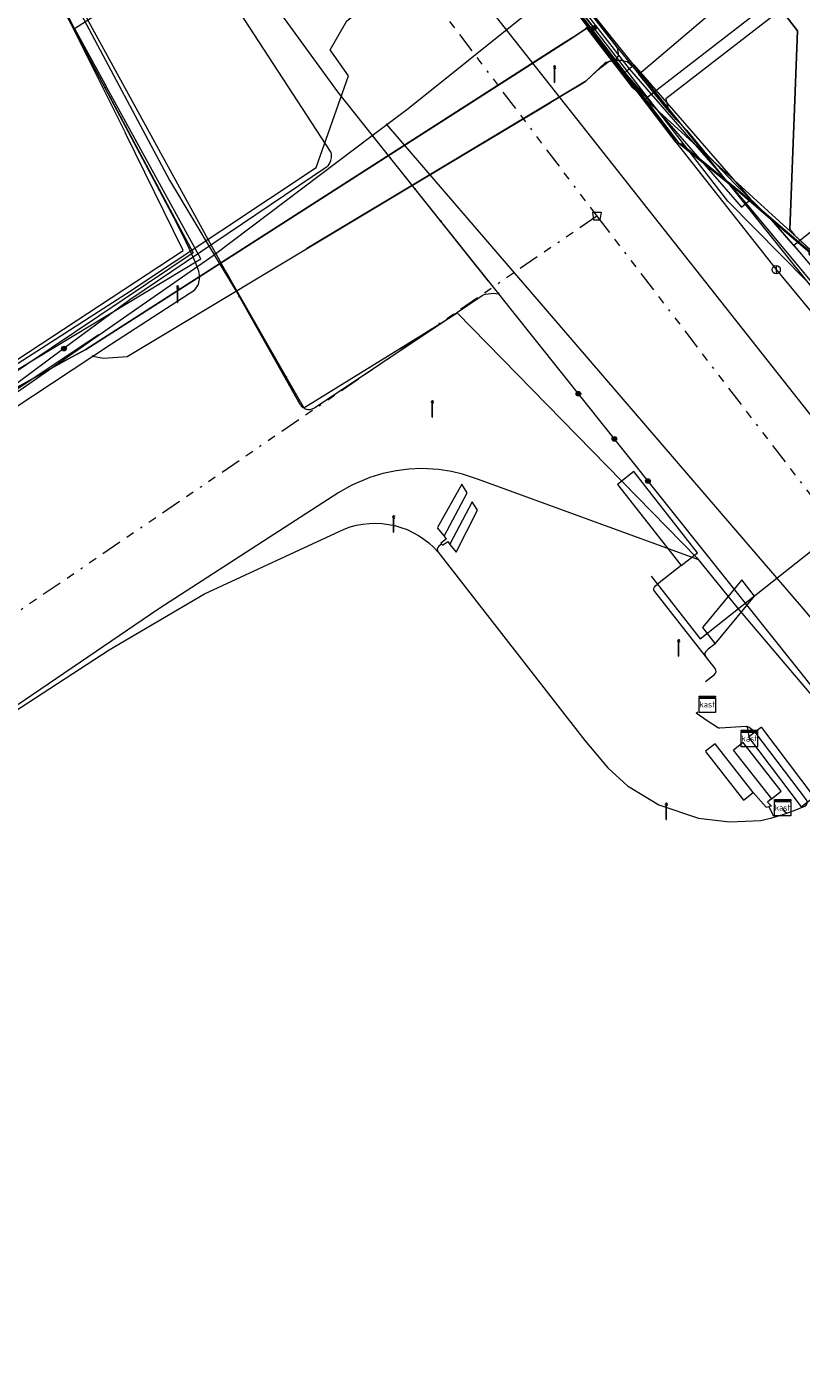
# Model space of a CAD drawing. Header units: metres. Extents: x 154975 to 155642, y 461260 to 461877.
# Tile 80 of 95: x 155417 to 155455, y 461463 to 461528. Entities that reach past the tile are written whole.
import ezdxf
from ezdxf.enums import TextEntityAlignment as Align
from ezdxf.lldxf.tags import DXFTag

# ---------------------------------------------------------------- set-up
doc = ezdxf.new("R2010")
doc.units = ezdxf.units.M
doc.linetypes.add('RI-OVERIG-SO', pattern=[17, 5, -2, 2, -2, 0, -2, 2, -2])
for name, color, linetype, lineweight, true_color in [('B-WE-KL-DATA-G', 3, 'KL-DATA-SO', 18, 0x00ff00), ('B-WE-KL-DATA_DUCT-G', 3, 'Continuous', 18, 0x00ff00), ('B-WE-KL-DATA_HULPSTUK-S', 3, 'Continuous', 18, 0x00ff00), ('B-WE-KL-DATA_KABELBED-G', 3, 'Continuous', 18, 0x00ff00), ('B-WE-KL-DATA_MANTELBUIS-G', 3, 'Continuous', 18, 0x00ff00), ('B-WE-KL-ET_LS-G', 1, 'KL-LS-SO', 18, 0xff0000), ('B-WE-KL-ET_LS-S', 1, 'Continuous', 18, 0xff0000), ('B-WE-KL-ET_LS_HULPSTUK-S', 1, 'Continuous', 18, 0xff0000), ('B-WE-KL-ET_LS_KABELBED-G', 1, 'Continuous', 18, 0xff0000), ('B-WE-KL-ET_LS_MANTELBUIS-G', 1, 'Continuous', 18, 0xff0000), ('B-WE-KL-ET_MS-G', 1, 'KL-MS-SO', 18, 0xff0000), ('B-WE-KL-ET_MS_HULPSTUK-S', 1, 'Continuous', 18, 0xff0000), ('B-WE-KL-ET_MS_MANTELBUIS-G', 1, 'Continuous', 18, 0xff0000), ('B-WE-KL-GAS_LD-G', 30, 'KL-GAS_LD-SO', 18, 0xff7f00), ('B-WE-KL-WATER-G', 5, 'KL-WATER-SO', 18, 0x0000ff), ('B-WE-KL-WATER_HULPSTUK-S', 5, 'Continuous', 18, 0x0000ff), ('B-WE-RI-VRIJVERVAL-G', 6, 'RI-OVERIG-SO', 18, 0xff00ff), ('B-WE-RI-VRIJVERVAL_HULPSTUK-S', 6, 'Continuous', 18, 0xff00ff)]:
    doc.layers.add(name, color=color, linetype=linetype, lineweight=lineweight, true_color=true_color)
doc.layers.add('B-WE-OG-INFO-G', color=7, linetype='Continuous', lineweight=18)
doc.styles.add('NLCS-ISO', font='NLCS-ISO.ttf')
tags = doc.linetypes.add('KL-DATA-SO', pattern='A,4,-1,[101,NLCS.SHX,S=0.5,R=0,X=0,Y=0],-1,4,-1,["D",Standard,S=1,R=0,X=-0.25,Y=-0.5],-1.5', length=12.5).pattern_tags.tags
tags[18] = DXFTag(74, 10)
tags = doc.linetypes.add('KL-GAS_LD-SO', pattern='A,4,-1,[69,NLCS.SHX,S=0.5,R=0,X=0,Y=0],-1,4,-1,["L",Standard,S=1,R=0,X=0.25,Y=-0.5],-2', length=13).pattern_tags.tags
tags[18] = DXFTag(74, 10)
tags = doc.linetypes.add('KL-LS-SO', pattern='A,4,-1,[103,NLCS.SHX,S=0.75,R=0,X=0,Y=0],-1,4,-1,["L",Standard,S=1,R=0,X=0,Y=-0.5],-2', length=13).pattern_tags.tags
tags[18] = DXFTag(74, 10)
tags = doc.linetypes.add('KL-MS-SO', pattern='A,4,-1,[103,NLCS.SHX,S=0.75,R=0,X=0,Y=0],-1,4,-1,["M",Standard,S=1,R=0,X=0,Y=-0.5],-2', length=13).pattern_tags.tags
tags[18] = DXFTag(74, 10)
doc.linetypes.add('KL-WATER-SO', pattern='A,7,-0.5,[168,NLCS.SHX,S=0.75,R=0,X=0.75,Y=0],-2', length=9.5)

# ---------------------------------------------------------------- blocks, each defined once
blk = doc.blocks.new('SKL-WTB_HULP_MOF-SO')
at = {"linetype": 'ByBlock', "lineweight": 18}
h = blk.add_hatch(color=0, dxfattribs=at)
h.dxf.hatch_style = 1
h.paths.add_polyline_path([(-0.5625, 0, 1), (0.5625, 0, 1)])
at = {"color": 0, "linetype": 'ByBlock', "lineweight": 18}
blk.add_circle((0, 0), 0.5625, dxfattribs=at)
at = {"color": 0, "linetype": 'ByBlock', "lineweight": 18, "style": 'NLCS-ISO', "flags": 1}
for tag, p in [('TYPE', (1.5, 0)), ('OMSCHRIJVING', (1.5, -3)), ('LABEL', (1.5, -1.5))]:
    blk.add_attdef(tag, p, '', height=1, dxfattribs=at)
blk = doc.blocks.new('SKL-WTB_HULP_OVERIG-SO')
at = {"color": 0, "linetype": 'ByBlock', "lineweight": 18}
for points in [[(-0.14, 0.14), (0.14, -0.14)], [(0.14, 0.14), (-0.14, -0.14)]]:
    blk.add_lwpolyline(points, dxfattribs=at)
at = {"color": 0, "linetype": 'ByBlock', "lineweight": 18, "style": 'NLCS-ISO', "flags": 1}
for tag, p in [('TYPE', (1.5, 0)), ('OMSCHRIJVING', (1.5, -3)), ('LABEL', (1.5, -1.5))]:
    blk.add_attdef(tag, p, '', height=1, dxfattribs=at)
blk = doc.blocks.new('SKL-WTB_HULP_AFSLUITER-SO')
at = {"color": 0, "linetype": 'ByBlock', "lineweight": 18}
blk.add_lwpolyline([(0, 0.8), (0, -0.8)], dxfattribs=at)
blk.add_circle((0, 0), 1, dxfattribs=at)
at = {"color": 0, "linetype": 'ByBlock', "lineweight": 18, "style": 'NLCS-ISO', "flags": 1}
for tag, p in [('TYPE', (1.5, 0)), ('OMSCHRIJVING', (1.5, -3)), ('LABEL', (1.5, -1.5))]:
    blk.add_attdef(tag, p, '', height=1, dxfattribs=at)
blk = doc.blocks.new('SRI-HULP_AFVOER_OPVANG-SO')
at = {"color": 0, "linetype": 'ByBlock', "lineweight": 18}
blk.add_lwpolyline([(-0.75, -1), (-1, 1), (1, 1), (0.75, -1)], close=True, dxfattribs=at)
at = {"color": 0, "linetype": 'ByBlock', "lineweight": 18, "style": 'NLCS-ISO', "flags": 1}
for tag, p in [('TYPE', (1.5, 0)), ('OMSCHRIJVING', (1.5, -3)), ('LABEL', (1.5, -1.5))]:
    blk.add_attdef(tag, p, '', height=1, dxfattribs=at)
blk = doc.blocks.new('SKL-WTB_HULP_KAST-SO')
at = {"color": 0, "linetype": 'ByBlock', "lineweight": 18}
for points in [[(-2, 2), (2, 2), (2, 1.68), (-2, 1.68)], [(-2, 1.52), (2, 1.52), (2, -2), (-2, -2)]]:
    blk.add_lwpolyline(points, close=True, dxfattribs=at)
at = {"color": 0, "linetype": 'ByBlock', "lineweight": 18, "style": 'NLCS-ISO'}
blk.add_text('kast', height=1.5, dxfattribs=at).set_placement((0, 0), align=Align.MIDDLE_CENTER)
at = {"color": 0, "linetype": 'ByBlock', "lineweight": 18, "style": 'NLCS-ISO', "flags": 1}
for tag, p in [('TYPE', (2.5, 0)), ('OMSCHRIJVING', (2.5, -3)), ('LABEL', (2.5, -1.5))]:
    blk.add_attdef(tag, p, '', height=1, dxfattribs=at)
blk = doc.blocks.new('SKL-ET_LS_MAST-SO')
for p, q in [((-0.05, 2.07), (0.05, 2.07)), ((-0.05, -2), (0.05, -2))]:
    blk.add_line(p, q)
for points in [[(-0.18, 1.76), (-0.22, 1.76), (-0.22, 1.84), (-0.18, 1.84), (-0.18, 1.79)], [(-0.18, 1.49), (-0.22, 1.49), (-0.22, 1.57), (-0.18, 1.57), (-0.18, 1.52)], [(-0.18, 1.79), (-0.05, 1.79)], [(-0.18, 1.76), (-0.05, 1.76)], [(-0.18, 1.52), (-0.05, 1.52)], [(-0.18, 1.49), (-0.05, 1.49)], [(-0.05, -2), (-0.05, 2.07)], [(0.05, -2), (0.05, 2.07)], [(0.18, 1.92), (0.05, 1.92)], [(0.18, 1.89), (0.05, 1.89)], [(0.18, 1.66), (0.05, 1.66)], [(0.18, 1.63), (0.05, 1.63)], [(0.18, 1.39), (0.05, 1.39)], [(0.18, 1.36), (0.05, 1.36)], [(0.18, 1.89), (0.22, 1.89), (0.22, 1.97), (0.18, 1.97), (0.18, 1.92)], [(0.18, 1.63), (0.22, 1.63), (0.22, 1.71), (0.18, 1.71), (0.18, 1.66)], [(0.18, 1.36), (0.22, 1.36), (0.22, 1.44), (0.18, 1.44), (0.18, 1.39)]]:
    blk.add_lwpolyline(points)

msp = doc.modelspace()

# ---------------------------------------------------------------- linework, layer by layer
at = {"layer": 'B-WE-KL-DATA-G', "ltscale": 0.2, "flags": 128}
for points in [[(155420.374, 461512.245), (155421.282, 461512.843), (155425.321, 461515.469), (155425.496, 461515.727), (155425.555, 461516.068), (155425.509, 461516.363), (155425.345, 461516.78), (155425.169, 461517.19), (155424.915, 461517.732), (155424.463, 461518.661), (155418.477, 461529.938), (155416.125, 461534.322), (155413.12, 461539.923), (155407.038, 461551.26), (155404.58, 461555.84), (155404.578, 461556.347), (155404.155, 461557.287), (155403.621, 461557.78), (155402.831, 461559.252), (155402.648, 461559.594), (155399.163, 461566.072), (155395.549, 461572.792), (155391.99, 461579.409), (155390.909, 461581.418), (155388.622, 461585.718), (155387.918, 461587.043), (155382.8, 461596.669), (155380.917, 461600.209), (155380.63, 461600.752), (155380.593, 461600.823), (155380.592, 461600.822), (155365.396, 461592.706), (155362.051, 461590.881)], [(155449.263, 461543.472), (155448.954, 461543.871), (155444.763, 461540.624), (155454.524, 461528.02), (155454.151, 461518.391), (155454.374, 461518.11), (155455.14, 461517.411), (155455.208, 461517.328), (155455.079, 461517.222), (155468.746, 461500), (155475.736, 461491.444), (155479.053, 461487.226), (155480.232, 461485.72), (155480.713, 461486.077)], [(155434.314, 461541.146), (155434.973, 461540.394), (155435.001, 461540.478), (155424.441, 461533.579), (155431.911, 461522.11), (155431.92, 461522.052), (155431.924, 461521.993), (155431.924, 461521.934), (155431.92, 461521.876), (155431.911, 461521.818), (155431.909, 461521.808), (155431.885, 461521.719), (155431.851, 461521.634), (155431.807, 461521.553), (155431.754, 461521.479), (155431.691, 461521.41), (155422.162, 461514.98), (155418.972, 461512.613), (155412.045, 461507.474), (155408.899, 461506.302), (155399.268, 461500), (155370.732, 461481.328), (155317.736, 461446.614), (155301.594, 461436.457), (155303.395, 461433.076), (155303.63, 461432.571), (155303.924, 461431.496), (155303.98, 461430.941), (155303.973, 461430.383), (155303.801, 461429.378), (155303.428, 461428.429), (155303.172, 461427.988), (155302.838, 461427.534), (155302.456, 461427.121), (155302.03, 461426.754), (155301.068, 461426.173), (155265.795, 461407.386), (155264.508, 461406.831), (155263.831, 461406.644), (155263.14, 461406.52), (155262.44, 461406.46), (155261.856, 461406.459), (155260.695, 461406.59), (155259.568, 461406.897), (155259.156, 461407.041), (155258.937, 461407.052), (155258.721, 461407.021), (155258.514, 461406.949), (155252.392, 461404.513), (155252.217, 461404.369), (155252.071, 461404.193), (155251.961, 461403.993), (155251.89, 461403.776), (155251.861, 461403.549), (155251.871, 461403.034), (155251.742, 461402.015), (155251.604, 461401.519), (155251.419, 461401.04), (155251.111, 461400.506), (155250.327, 461399.557), (155249.86, 461399.154), (155249.351, 461398.806), (155242.245, 461395.256), (155232.635, 461391.099), (155227.033, 461388.782)], [(155446.585, 461540.398), (155439.708, 461535.075), (155442.33, 461531.582), (155444.14, 461529.323), (155445.798, 461527.194), (155446.554, 461526.25), (155446.832, 461525.906)], [(155409.757, 461508.224), (155410.041, 461507.721), (155411.488, 461508.537), (155421.999, 461515.29), (155431.196, 461521.392), (155432.766, 461525.835), (155431.872, 461527.097), (155432.678, 461528.499), (155440.051, 461534.19), (155440.476, 461533.642), (155446.537, 461538.333), (155454.524, 461528.02), (155454.151, 461518.391), (155454.374, 461518.11), (155455.14, 461517.411), (155455.208, 461517.328), (155455.079, 461517.222), (155468.746, 461500), (155475.736, 461491.444), (155479.053, 461487.226), (155482.564, 461482.74), (155486.749, 461477.43), (155486.8, 461477.471), (155495.58, 461466.549), (155496.559, 461465.317), (155496.37, 461465.166), (155500, 461460.34), (155500.142, 461460.166), (155492.041, 461453.701), (155486.5, 461450.108), (155481.854, 461447.316), (155475.613, 461442.559), (155452.895, 461426.993), (155434.65, 461415.765), (155427.722, 461411.996), (155407.364, 461400.178), (155400.953, 461396.216), (155401.111, 461395.961)], [(155420.374, 461512.245), (155420.894, 461512.152), (155422.035, 461512.234), (155444.268, 461525.577), (155445.232, 461526.491), (155445.706, 461526.599), (155445.856, 461526.824), (155445.798, 461527.194), (155444.14, 461529.323), (155442.33, 461531.582), (155439.708, 461535.075)], [(155407.89, 461505.131), (155411.335, 461507.361), (155411.978, 461507.611), (155413.571, 461507.893), (155415.493, 461509.037), (155420.374, 461512.245), (155421.282, 461512.843), (155425.321, 461515.469), (155425.496, 461515.727), (155425.555, 461516.068), (155425.509, 461516.363), (155425.345, 461516.78), (155425.169, 461517.19), (155424.915, 461517.732), (155424.463, 461518.661), (155418.477, 461529.938), (155416.125, 461534.322)], [(155480.713, 461486.077), (155480.232, 461485.72), (155479.053, 461487.226), (155475.736, 461491.444), (155468.746, 461500), (155455.079, 461517.222), (155455.208, 461517.328), (155455.14, 461517.411), (155454.374, 461518.11), (155454.151, 461518.391), (155454.524, 461528.02), (155453.377, 461529.5), (155457.568, 461532.745), (155457.058, 461533.403)], [(155446.832, 461525.906), (155453.442, 461531.539)], [(155480.713, 461486.077), (155480.285, 461485.759), (155480.232, 461485.72), (155479.053, 461487.226), (155477.137, 461489.663), (155475.736, 461491.444), (155474.324, 461493.173), (155468.746, 461500), (155467.742, 461501.265), (155464.127, 461505.82), (155458.004, 461513.535), (155455.079, 461517.222), (155455.208, 461517.328), (155455.14, 461517.411), (155454.374, 461518.11), (155446.544, 461525.257), (155444.279, 461528.184), (155444.317, 461528.135), (155443.724, 461527.755), (155443.679, 461527.726), (155443.091, 461527.349), (155420.038, 461512.568), (155419.153, 461512.104), (155411.766, 461508.005), (155410.442, 461506.987), (155410.041, 461507.721), (155409.757, 461508.224)], [(155077.299, 461350.494), (155079.422, 461350.703), (155080.141, 461350.712), (155081.124, 461350.793), (155084.299, 461351.148), (155085.855, 461351.318), (155086.463, 461351.416), (155087.113, 461351.64), (155087.759, 461351.794), (155088.906, 461351.93), (155089.354, 461351.943), (155089.798, 461351.903), (155090.432, 461351.842), (155091.087, 461351.872), (155093.732, 461352.262), (155095.27, 461352.42), (155097.062, 461352.621), (155099.428, 461352.965), (155102.076, 461353.334), (155104.165, 461353.599), (155106.143, 461353.907), (155107.285, 461354.114), (155109.663, 461354.454), (155111.757, 461354.763), (155114.393, 461355.2), (155115.143, 461355.347), (155117.364, 461355.737), (155119.63, 461356.124), (155121.344, 461356.417), (155123.131, 461356.758), (155124.378, 461357.009), (155125.473, 461357.205), (155126.867, 461357.501), (155129.562, 461358.021), (155131.631, 461358.409), (155133.414, 461358.808), (155134.896, 461359.129), (155137.198, 461359.631), (155139.811, 461360.148), (155142.126, 461360.792), (155143.024, 461361.197), (155143.581, 461361.224), (155144.386, 461361.215), (155149.162, 461362.302), (155150.087, 461362.5), (155150.763, 461362.696), (155151.504, 461362.897), (155152.329, 461363.087), (155153.261, 461363.321), (155154.318, 461363.649), (155156.183, 461364.165), (155156.592, 461364.43), (155156.737, 461364.661), (155156.827, 461364.85), (155157.066, 461365.521), (155157.353, 461366.261), (155157.991, 461368.09), (155158.2, 461368.721), (155158.212, 461368.904), (155158.171, 461369.054), (155158.085, 461369.241), (155157.329, 461370.737), (155157.25, 461370.948), (155157.242, 461371.153), (155157.295, 461371.36), (155157.412, 461371.489), (155157.624, 461371.632), (155157.846, 461371.739), (155165.429, 461375.924), (155165.668, 461375.976), (155165.779, 461375.989), (155165.985, 461375.92), (155166.159, 461375.849), (155166.294, 461375.741), (155166.333, 461375.689), (155166.493, 461375.479), (155166.524, 461375.416), (155166.676, 461375.113), (155167.191, 461374.216), (155167.477, 461373.657), (155167.988, 461372.654), (155168.088, 461372.5), (155168.256, 461372.115), (155168.529, 461371.732), (155168.899, 461371.385), (155169.377, 461371.061), (155170.031, 461370.724), (155170.557, 461370.432), (155171.07, 461370.239), (155171.704, 461369.913), (155172.142, 461369.646), (155172.521, 461369.517), (155172.991, 461369.41), (155173.58, 461369.437), (155174.887, 461369.667), (155177.363, 461370.458), (155180.516, 461371.296), (155183.105, 461372.215), (155186.464, 461373.407), (155189.821, 461374.423), (155192.467, 461375.316), (155195.342, 461376.317), (155197.807, 461377.233), (155200.261, 461378.039), (155203.81, 461379.334), (155207.335, 461380.772), (155210.593, 461381.992), (155213.003, 461382.914), (155216.033, 461384.118), (155219.147, 461385.329), (155222.007, 461386.524), (155223.171, 461387.01), (155224.706, 461387.625), (155225.988, 461388.189), (155227.532, 461388.878), (155229.025, 461389.528), (155231.173, 461390.428), (155232.566, 461391.057), (155234.777, 461392.059), (155237.275, 461393.177), (155238.667, 461393.775), (155240.282, 461394.571), (155241.519, 461395.145), (155242.993, 461395.849), (155244.536, 461396.438), (155245.553, 461396.984), (155246.424, 461397.458), (155247.382, 461397.908), (155248.494, 461398.412), (155249.242, 461398.742), (155249.676, 461399.007), (155250.025, 461399.253), (155250.295, 461399.578), (155250.525, 461399.938), (155250.655, 461400.255), (155250.789, 461401.058), (155250.869, 461401.768), (155250.833, 461402.162), (155250.563, 461402.77), (155250.084, 461403.611), (155250.067, 461403.907), (155250.055, 461404.347), (155250.09, 461404.668), (155250.163, 461404.998), (155250.375, 461405.659), (155250.571, 461406.021), (155250.805, 461406.376), (155257.17, 461410.222), (155257.179, 461410.227), (155257.374, 461410.305), (155257.479, 461410.347), (155257.694, 461410.387), (155257.846, 461410.337), (155258.111, 461410.122), (155258.748, 461408.862), (155259.583, 461407.284), (155259.851, 461406.925), (155259.989, 461406.868), (155262.931, 461406.402), (155263.623, 461406.373), (155264.111, 461406.413), (155264.449, 461406.469), (155264.703, 461406.562), (155267.418, 461408.026), (155268.332, 461408.519), (155269.506, 461409.253), (155270.527, 461409.973), (155272.346, 461410.93), (155272.983, 461411.035), (155281.219, 461415.417), (155293.964, 461422.154), (155294.771, 461422.635), (155295.408, 461422.969), (155297.342, 461423.781), (155315.616, 461441.643), (155316.168, 461442.229), (155316.788, 461442.962), (155318.823, 461445.219), (155319.312, 461445.822), (155319.759, 461446.874), (155320.092, 461447.72), (155328.53, 461453.285), (155329.854, 461454.154), (155331.103, 461454.973), (155339.441, 461460.443), (155342.244, 461462.273), (155348.831, 461466.574), (155352.793, 461469.161), (155354.84, 461470.497), (155355.253, 461471.029), (155355.875, 461471.384), (155356.217, 461471.447), (155357.036, 461471.919), (155357.907, 461472.497), (155358.802, 461473.153), (155360.043, 461473.889), (155360.356, 461474.137), (155377.248, 461485.345), (155377.918, 461485.583), (155379.28, 461486.518), (155382.893, 461488.852), (155384.062, 461489.608), (155389.008, 461492.859), (155390.947, 461494.133), (155395.289, 461496.956), (155401.557, 461501.032), (155407.89, 461505.131), (155411.335, 461507.361), (155411.978, 461507.611), (155413.571, 461507.893), (155415.493, 461509.037), (155420.374, 461512.245), (155420.894, 461512.152), (155422.035, 461512.234), (155444.268, 461525.577), (155445.232, 461526.491), (155445.706, 461526.599), (155445.981, 461526.593), (155446.257, 461526.526), (155446.554, 461526.25), (155447.427, 461525.175), (155448.143, 461524.306), (155448.642, 461523.723), (155449.157, 461523.176), (155449.993, 461522.165), (155451.486, 461520.595), (155453.151, 461518.983), (155454.722, 461517.176), (155456.23, 461515.366), (155457.167, 461514.121), (155459.015, 461511.794), (155461.257, 461509.022), (155463.601, 461506.061), (155467.359, 461501.311), (155470.788, 461497.058), (155472.954, 461494.336), (155475.237, 461491.496), (155475.817, 461490.737), (155476.388, 461489.969), (155478.46, 461487.381), (155479.767, 461485.663), (155480.829, 461484.229), (155481.745, 461483.106), (155482.438, 461482.226), (155483.637, 461480.658), (155485.017, 461478.923), (155486.494, 461477.039), (155487.641, 461475.708), (155488.531, 461474.658), (155490.117, 461472.938), (155491.707, 461471.195), (155492.655, 461470.196), (155493.796, 461468.999), (155495.445, 461467.211), (155497.385, 461465.175), (155498.14, 461464.383), (155499.592, 461462.844), (155500.434, 461461.959), (155501.395, 461460.881), (155502.248, 461459.895), (155503.013, 461458.939), (155503.66, 461458.16), (155504.526, 461457.115), (155507.303, 461453.581), (155508.173, 461452.516), (155508.263, 461452.066), (155508.476, 461451.799), (155509.283, 461450.547), (155544.6, 461394.515), (155544.828, 461394.114), (155545.038, 461393.969), (155545.284, 461393.955), (155545.459, 461394.044), (155545.735, 461394.232), (155545.876, 461394.488), (155545.953, 461394.939), (155546.152, 461395.278), (155546.256, 461395.473), (155546.452, 461395.733), (155546.652, 461395.966), (155547.621, 461396.554), (155584.621, 461415.895), (155585.682, 461416.057), (155586.933, 461416.23), (155587.777, 461416.426), (155588.337, 461416.564), (155589.201, 461416.779), (155589.879, 461416.913), (155590.547, 461416.885), (155591.192, 461416.844), (155591.636, 461416.816), (155591.994, 461416.794), (155592.421, 461416.848), (155592.813, 461416.939), (155593.07, 461417.002), (155594.641, 461417.812), (155595.924, 461418.432), (155596.074, 461418.377), (155596.277, 461418.198), (155596.475, 461417.918), (155596.638, 461417.611), (155600.008, 461411.858), (155600.311, 461411.8), (155600.608, 461411.857), (155600.983, 461411.992), (155602.369, 461412.782), (155604.026, 461413.744), (155604.827, 461414.171), (155606.114, 461414.954), (155608.155, 461416.099), (155614.895, 461419.934), (155621.706, 461423.799), (155622.876, 461424.385), (155625.881, 461426.142), (155631.474, 461429.345)], [(155454.339, 461517.616), (155453.151, 461518.983), (155451.486, 461520.595), (155449.993, 461522.165), (155449.157, 461523.176), (155448.642, 461523.723), (155448.143, 461524.306), (155447.427, 461525.175), (155446.832, 461525.906)], [(155460.518, 461522.523), (155454.339, 461517.616)], [(155454.339, 461517.616), (155454.722, 461517.176), (155456.23, 461515.366), (155456.669, 461514.783)], [(155360.356, 461474.137), (155377.149, 461485.28), (155377.248, 461485.345), (155377.769, 461485.524), (155377.918, 461485.583), (155379.28, 461486.518), (155382.893, 461488.852), (155384.062, 461489.608), (155389.008, 461492.859), (155390.947, 461494.133), (155395.289, 461496.956), (155401.557, 461501.032), (155401.597, 461501.057), (155407.89, 461505.131), (155411.335, 461507.361), (155411.978, 461507.611), (155413.571, 461507.893), (155415.493, 461509.037), (155420.374, 461512.245)]]:
    msp.add_lwpolyline(points, dxfattribs=at)
at = {"layer": 'B-WE-KL-DATA_DUCT-G', "ltscale": 0.2, "flags": 128}
for points in [[(155443.091, 461527.349), (155443.679, 461527.726), (155443.724, 461527.755), (155444.317, 461528.135), (155444.279, 461528.184), (155446.544, 461525.257), (155454.374, 461518.11), (155455.208, 461517.328), (155455.079, 461517.222), (155458.004, 461513.535), (155464.127, 461505.82), (155467.742, 461501.265), (155477.137, 461489.663), (155480.232, 461485.72), (155481.143, 461484.556), (155484.358, 461480.464), (155486.749, 461477.43), (155486.8, 461477.471), (155496.559, 461465.317), (155500.267, 461460.654)], [(155500.267, 461460.654), (155496.559, 461465.317), (155486.8, 461477.471), (155486.749, 461477.43), (155484.358, 461480.464), (155481.143, 461484.556), (155480.232, 461485.72), (155477.137, 461489.663), (155467.742, 461501.265), (155464.127, 461505.82), (155458.004, 461513.535), (155455.079, 461517.222), (155455.208, 461517.328), (155454.374, 461518.11), (155446.544, 461525.257), (155444.279, 461528.184), (155444.317, 461528.135), (155443.724, 461527.755), (155443.679, 461527.726)], [(155500.267, 461460.654), (155496.559, 461465.317), (155486.8, 461477.471), (155486.749, 461477.43), (155484.358, 461480.464), (155481.143, 461484.556), (155480.232, 461485.72), (155477.137, 461489.663), (155467.742, 461501.265), (155464.127, 461505.82), (155458.004, 461513.535), (155455.079, 461517.222), (155455.208, 461517.328), (155454.374, 461518.11), (155446.544, 461525.257), (155444.279, 461528.184), (155444.317, 461528.135), (155443.724, 461527.755), (155443.679, 461527.726)], [(155500.267, 461460.654), (155496.559, 461465.317), (155486.8, 461477.471), (155486.749, 461477.43), (155484.358, 461480.464), (155481.143, 461484.556), (155480.232, 461485.72), (155477.137, 461489.663), (155467.742, 461501.265), (155464.127, 461505.82), (155458.004, 461513.535), (155455.079, 461517.222), (155455.208, 461517.328), (155454.374, 461518.11), (155446.544, 461525.257), (155444.279, 461528.184), (155444.317, 461528.135), (155443.724, 461527.755), (155443.679, 461527.726)], [(155500.267, 461460.654), (155496.559, 461465.317), (155486.8, 461477.471), (155486.749, 461477.43), (155484.358, 461480.464), (155481.143, 461484.556), (155480.232, 461485.72), (155477.137, 461489.663), (155467.742, 461501.265), (155464.127, 461505.82), (155458.004, 461513.535), (155455.079, 461517.222), (155455.208, 461517.328), (155454.374, 461518.11), (155446.544, 461525.257), (155444.279, 461528.184), (155444.317, 461528.135), (155443.724, 461527.755), (155443.679, 461527.726)], [(155500.267, 461460.654), (155496.559, 461465.317), (155486.8, 461477.471), (155486.749, 461477.43), (155484.358, 461480.464), (155481.143, 461484.556), (155480.232, 461485.72), (155477.137, 461489.663), (155467.742, 461501.265), (155464.127, 461505.82), (155458.004, 461513.535), (155455.079, 461517.222), (155455.208, 461517.328), (155454.374, 461518.11), (155446.544, 461525.257), (155444.279, 461528.184), (155444.317, 461528.135), (155443.724, 461527.755), (155443.679, 461527.726)], [(155500.267, 461460.654), (155496.559, 461465.317), (155486.8, 461477.471), (155486.749, 461477.43), (155484.358, 461480.464), (155481.143, 461484.556), (155480.232, 461485.72), (155477.137, 461489.663), (155467.742, 461501.265), (155464.127, 461505.82), (155458.004, 461513.535), (155455.079, 461517.222), (155455.208, 461517.328), (155454.374, 461518.11), (155446.544, 461525.257), (155444.279, 461528.184), (155444.317, 461528.135), (155443.724, 461527.755), (155443.679, 461527.726)], [(155500.267, 461460.654), (155496.559, 461465.317), (155486.8, 461477.471), (155486.749, 461477.43), (155484.358, 461480.464), (155481.143, 461484.556), (155480.232, 461485.72), (155477.137, 461489.663), (155467.742, 461501.265), (155464.127, 461505.82), (155458.004, 461513.535), (155455.079, 461517.222), (155455.208, 461517.328), (155454.374, 461518.11), (155446.544, 461525.257), (155444.279, 461528.184), (155444.317, 461528.135), (155443.724, 461527.755), (155443.679, 461527.726)], [(155500.267, 461460.654), (155496.559, 461465.317), (155486.8, 461477.471), (155486.749, 461477.43), (155484.358, 461480.464), (155481.143, 461484.556), (155480.232, 461485.72), (155477.137, 461489.663), (155467.742, 461501.265), (155464.127, 461505.82), (155458.004, 461513.535), (155455.079, 461517.222), (155455.208, 461517.328), (155454.374, 461518.11), (155446.544, 461525.257), (155444.279, 461528.184), (155444.317, 461528.135), (155443.724, 461527.755), (155443.679, 461527.726)], [(155500.267, 461460.654), (155496.559, 461465.317), (155486.8, 461477.471), (155486.749, 461477.43), (155484.358, 461480.464), (155481.143, 461484.556), (155480.232, 461485.72), (155477.137, 461489.663), (155467.742, 461501.265), (155464.127, 461505.82), (155458.004, 461513.535), (155455.079, 461517.222), (155455.208, 461517.328), (155454.374, 461518.11), (155446.544, 461525.257), (155444.279, 461528.184), (155444.317, 461528.135), (155443.724, 461527.755), (155443.679, 461527.726)], [(155500.267, 461460.654), (155496.559, 461465.317), (155486.8, 461477.471), (155486.749, 461477.43), (155484.358, 461480.464), (155481.143, 461484.556), (155480.232, 461485.72), (155477.137, 461489.663), (155467.742, 461501.265), (155464.127, 461505.82), (155458.004, 461513.535), (155455.079, 461517.222), (155455.208, 461517.328), (155454.374, 461518.11), (155446.544, 461525.257), (155444.279, 461528.184), (155444.317, 461528.135), (155443.724, 461527.755), (155443.679, 461527.726)], [(155500.267, 461460.654), (155496.559, 461465.317), (155486.8, 461477.471), (155486.749, 461477.43), (155484.358, 461480.464), (155481.143, 461484.556), (155480.232, 461485.72), (155477.137, 461489.663), (155467.742, 461501.265), (155464.127, 461505.82), (155458.004, 461513.535), (155455.079, 461517.222), (155455.208, 461517.328), (155454.374, 461518.11), (155446.544, 461525.257), (155444.279, 461528.184), (155444.317, 461528.135), (155443.724, 461527.755), (155443.679, 461527.726)], [(155500.267, 461460.654), (155496.559, 461465.317), (155486.8, 461477.471), (155486.749, 461477.43), (155484.358, 461480.464), (155481.143, 461484.556), (155480.232, 461485.72), (155477.137, 461489.663), (155467.742, 461501.265), (155464.127, 461505.82), (155458.004, 461513.535), (155455.079, 461517.222), (155455.208, 461517.328), (155454.374, 461518.11), (155446.544, 461525.257), (155444.279, 461528.184), (155444.317, 461528.135), (155443.724, 461527.755), (155443.679, 461527.726)], [(155500.267, 461460.654), (155496.559, 461465.317), (155486.8, 461477.471), (155486.749, 461477.43), (155484.358, 461480.464), (155481.143, 461484.556), (155480.232, 461485.72), (155477.137, 461489.663), (155467.742, 461501.265), (155464.127, 461505.82), (155458.004, 461513.535), (155455.079, 461517.222), (155455.208, 461517.328), (155454.374, 461518.11), (155446.544, 461525.257), (155444.279, 461528.184), (155444.317, 461528.135), (155443.724, 461527.755), (155443.679, 461527.726)], [(155376.031, 461484.553), (155398.404, 461499.145), (155402.176, 461501.659), (155409.118, 461505.969), (155411.766, 461508.005), (155419.153, 461512.104), (155420.038, 461512.568), (155443.679, 461527.726)], [(155376.031, 461484.553), (155398.404, 461499.145), (155402.176, 461501.659), (155409.118, 461505.969), (155411.766, 461508.005), (155419.153, 461512.104), (155420.038, 461512.568), (155443.679, 461527.726)], [(155376.031, 461484.553), (155398.404, 461499.145), (155402.176, 461501.659), (155409.118, 461505.969), (155411.766, 461508.005), (155419.153, 461512.104), (155420.038, 461512.568), (155443.679, 461527.726)], [(155376.031, 461484.553), (155398.404, 461499.145), (155402.176, 461501.659), (155409.118, 461505.969), (155411.766, 461508.005), (155419.153, 461512.104), (155420.038, 461512.568), (155443.679, 461527.726)], [(155376.031, 461484.553), (155398.404, 461499.145), (155402.176, 461501.659), (155409.118, 461505.969), (155411.766, 461508.005), (155419.153, 461512.104), (155420.038, 461512.568), (155443.679, 461527.726)], [(155376.031, 461484.553), (155398.404, 461499.145), (155402.176, 461501.659), (155409.118, 461505.969), (155411.766, 461508.005), (155419.153, 461512.104), (155420.038, 461512.568), (155443.679, 461527.726)], [(155376.031, 461484.553), (155398.404, 461499.145), (155402.176, 461501.659), (155409.118, 461505.969), (155411.766, 461508.005), (155419.153, 461512.104), (155420.038, 461512.568), (155443.679, 461527.726)], [(155376.031, 461484.553), (155398.404, 461499.145), (155402.176, 461501.659), (155409.118, 461505.969), (155411.766, 461508.005), (155419.153, 461512.104), (155420.038, 461512.568), (155443.679, 461527.726)], [(155376.031, 461484.553), (155398.404, 461499.145), (155402.176, 461501.659), (155409.118, 461505.969), (155411.766, 461508.005), (155419.153, 461512.104), (155420.038, 461512.568), (155443.679, 461527.726)], [(155376.031, 461484.553), (155398.404, 461499.145), (155402.176, 461501.659), (155409.118, 461505.969), (155411.766, 461508.005), (155419.153, 461512.104), (155420.038, 461512.568), (155443.679, 461527.726)], [(155376.031, 461484.553), (155398.404, 461499.145), (155402.176, 461501.659), (155409.118, 461505.969), (155411.766, 461508.005), (155419.153, 461512.104), (155420.038, 461512.568), (155443.679, 461527.726)], [(155376.031, 461484.553), (155398.404, 461499.145), (155402.176, 461501.659), (155409.118, 461505.969), (155411.766, 461508.005), (155419.153, 461512.104), (155420.038, 461512.568), (155443.679, 461527.726)], [(155376.031, 461484.553), (155398.404, 461499.145), (155402.176, 461501.659), (155409.118, 461505.969), (155411.766, 461508.005), (155419.153, 461512.104), (155420.038, 461512.568), (155443.679, 461527.726)], [(155376.031, 461484.553), (155398.404, 461499.145), (155402.176, 461501.659), (155409.118, 461505.969), (155411.766, 461508.005), (155419.153, 461512.104), (155420.038, 461512.568), (155443.091, 461527.349)]]:
    msp.add_lwpolyline(points, dxfattribs=at)
at = {"layer": 'B-WE-KL-DATA_KABELBED-G', "ltscale": 0.2, "flags": 128}
for points in [[(155426.332, 461517.218), (155417.048, 461534.19), (155415.204, 461537.617), (155412.949, 461541.81), (155406.235, 461554.288), (155405.754, 461555.183), (155401.439, 461563.204), (155401.052, 461563.924), (155397.454, 461570.611), (155397.031, 461571.397), (155388.427, 461587.39), (155385.195, 461593.398), (155384.385, 461594.903), (155383.783, 461596.024), (155383.82, 461596.044), (155386.122, 461597.271), (155386.568, 461597.509), (155386.019, 461598.35), (155383.331, 461602.474)], [(155394.461, 461576.387), (155405.754, 461555.183), (155406.232, 461554.286), (155412.89, 461541.784), (155415.129, 461537.581), (155416.958, 461534.146), (155424.086, 461520.784), (155426.256, 461517.165), (155427.458, 461515.161), (155427.463, 461515.15)], [(155420.1, 461545.796), (155423.098, 461541.385), (155425.071, 461538.483), (155426.735, 461536.032), (155427.133, 461532.069), (155432.236, 461525.051), (155433.916, 461522.944), (155440.032, 461515.275)], [(155449.735, 461536.327), (155442.647, 461530.757), (155443.082, 461530.194), (155444.659, 461528.152)], [(155444.659, 461528.152), (155443.082, 461530.194), (155450.286, 461535.616)], [(155434.621, 461523.476), (155434.621, 461523.476), (155435.647, 461524.251), (155441.506, 461528.934), (155443.082, 461530.194)], [(155483.318, 461481.937), (155474.991, 461492.176), (155468.7, 461500), (155464.124, 461505.692), (155460.003, 461510.819), (155454.995, 461515.873), (155451.143, 461519.761), (155444.659, 461528.152), (155443.082, 461530.194)], [(155453.377, 461529.5), (155454.524, 461528.02), (155454.151, 461518.391), (155454.374, 461518.11)], [(155410.041, 461507.721), (155411.488, 461508.537), (155421.999, 461515.29), (155431.196, 461521.392), (155432.766, 461525.835), (155431.872, 461527.097), (155432.678, 461528.499), (155433.228, 461528.923)], [(155435.647, 461524.251), (155441.506, 461528.934)], [(155443.724, 461527.755), (155444.317, 461528.135), (155444.279, 461528.184), (155446.544, 461525.257)], [(155420.038, 461512.568), (155443.091, 461527.349)], [(155443.091, 461527.349), (155443.679, 461527.726)], [(155443.679, 461527.726), (155443.724, 461527.755)], [(155443.703, 461527.688), (155443.679, 461527.726)], [(155446.544, 461525.257), (155454.374, 461518.11)], [(155426.332, 461517.218), (155433.916, 461522.944), (155434.621, 461523.476)], [(155492.463, 461470.694), (155484.517, 461464.432), (155475.4, 461475.572), (155467.016, 461485.817), (155455.156, 461499.606), (155454.817, 461500), (155441.713, 461515.234), (155434.621, 461523.476), (155434.621, 461523.477)], [(155439.546, 461515.883), (155433.872, 461522.998)], [(155454.374, 461518.11), (155455.208, 461517.328)], [(155410.672, 461506.318), (155422.387, 461514.472), (155426.256, 461517.165), (155426.332, 461517.218)], [(155426.332, 461517.218), (155426.775, 461516.409), (155426.992, 461516.031), (155429.744, 461511.227)], [(155429.752, 461511.214), (155426.769, 461516.419)], [(155430.484, 461509.829), (155430.463, 461509.855), (155430.443, 461509.882), (155430.426, 461509.911), (155427.458, 461515.161)], [(155427.463, 461515.15), (155430.426, 461509.911), (155430.446, 461509.879), (155430.468, 461509.849), (155430.492, 461509.82)], [(155430.492, 461509.82), (155430.523, 461509.79), (155430.555, 461509.763), (155430.591, 461509.738), (155430.628, 461509.717), (155430.667, 461509.7), (155430.707, 461509.686), (155430.748, 461509.675), (155430.791, 461509.668), (155430.833, 461509.665), (155430.876, 461509.666), (155430.918, 461509.67), (155430.96, 461509.678), (155431.001, 461509.69), (155431.041, 461509.706), (155431.079, 461509.725), (155431.116, 461509.747), (155437.396, 461513.95), (155439.287, 461515.216), (155439.408, 461515.25), (155439.531, 461515.275), (155439.656, 461515.29), (155439.782, 461515.295), (155439.907, 461515.29), (155440.032, 461515.275)], [(155440.032, 461515.275), (155440.717, 461514.417), (155461.168, 461488.777), (155472.389, 461474.647), (155472.415, 461474.609), (155473.057, 461473.688), (155476.528, 461469.082), (155480.281, 461464.701), (155480.303, 461464.677), (155486.073, 461458.893)], [(155429.744, 461511.227), (155430.598, 461509.737), (155437.396, 461513.95), (155438.036, 461514.347), (155449.645, 461502.477), (155451.653, 461500), (155461.157, 461488.79), (155472.415, 461474.609), (155473.111, 461473.732), (155480.281, 461464.701), (155480.289, 461464.691), (155480.303, 461464.677), (155486.082, 461458.888)], [(155419.153, 461512.104), (155420.038, 461512.568)], [(155410.442, 461506.987), (155411.766, 461508.005), (155419.153, 461512.104)]]:
    msp.add_lwpolyline(points, dxfattribs=at)
at = {"layer": 'B-WE-KL-DATA_MANTELBUIS-G', "ltscale": 0.2, "flags": 128}
for points in [[(155435.647, 461524.251), (155441.506, 461528.934)], [(155420.038, 461512.568), (155443.724, 461527.755)], [(155445.704, 461526.596), (155445.4, 461526.529), (155444.78, 461526.063), (155444.268, 461525.577), (155437.482, 461521.504), (155430.743, 461517.46)], [(155439.546, 461515.883), (155433.872, 461522.998)], [(155429.752, 461511.214), (155426.769, 461516.419)], [(155430.484, 461509.829), (155430.463, 461509.855), (155430.443, 461509.882), (155430.426, 461509.911), (155427.458, 461515.161)]]:
    msp.add_lwpolyline(points, dxfattribs=at)
at = {"layer": 'B-WE-KL-ET_LS-G', "ltscale": 0.2, "flags": 128}
for points in [[(155229.023, 461838.281), (155229.758, 461838.765), (155242.873, 461818.84), (155246.957, 461812.831), (155252.731, 461803.98), (155258.159, 461807.521), (155273.279, 461786.734), (155280.927, 461775.321), (155291.819, 461758.53), (155295.662, 461752.287), (155296.567, 461751.155), (155297.272, 461750.027), (155310.198, 461730.469), (155325.025, 461707.76), (155326.006, 461706.115), (155331.737, 461697.091), (155337.791, 461688.192), (155341.722, 461682.232), (155352.655, 461665.057), (155353.823, 461663.545), (155359.279, 461655.016), (155370.099, 461639.269), (155378.376, 461625.864), (155385.514, 461614.858), (155394.094, 461601.714), (155399.192, 461593.635), (155412.291, 461574.206), (155421.138, 461559.576), (155421.984, 461558.216), (155431.813, 461544.148), (155438.912, 461535.339), (155448.615, 461522.615), (155448.9, 461522.531), (155451.753, 461520.209), (155455.621, 461516.902), (155463.594, 461506.267), (155471.478, 461496.941), (155474.878, 461492.079), (155482.353, 461482.574), (155490.259, 461472.64), (155492.956, 461469.433), (155494.883, 461469.735), (155503.931, 461456.968), (155521.037, 461434.853), (155520.714, 461434.606), (155522.913, 461430.894), (155522.77, 461430.024), (155523.09, 461429.501)], [(155448.651, 461522.65), (155438.962, 461535.357), (155431.853, 461544.178), (155424.877, 461554.092), (155424.834, 461554.135), (155424.676, 461554.222), (155424.554, 461554.245), (155424.365, 461554.218), (155424.255, 461554.159), (155417.937, 461550.043), (155407.664, 461565.816), (155399.763, 461577.533), (155355.817, 461646.066), (155314.531, 461706.996)], [(155437.36, 461582.916), (155436.686, 461583.972), (155428.384, 461578.713), (155422.654, 461574.849), (155413.476, 461568.979), (155409.001, 461565.136), (155401.969, 461560.562), (155416.386, 461533.84), (155425.231, 461517.257), (155409.141, 461506.464)], [(155431.471, 461541.656), (155436.291, 461533.297), (155462.576, 461500), (155478.648, 461479.632), (155494.25, 461460.558), (155500, 461453.554), (155504.271, 461448.369), (155506.31, 461445.786), (155506.299, 461445.8), (155508.283, 461443.127), (155508.279, 461443.136), (155509.177, 461441.879), (155510.068, 461440.617), (155510.952, 461439.351), (155511.829, 461438.079), (155512.699, 461436.803), (155513.3, 461435.914), (155513.894, 461435.021), (155514.481, 461434.123), (155515.061, 461433.222), (155515.634, 461432.315), (155516.234, 461431.362), (155516.826, 461430.408), (155517.412, 461429.45), (155517.992, 461428.488), (155518.566, 461427.522), (155519.423, 461426.066), (155520.27, 461424.605), (155521.108, 461423.138), (155521.936, 461421.666), (155522.754, 461420.189), (155523.4, 461419.019), (155524.036, 461417.847), (155524.665, 461416.672), (155525.081, 461415.88)], [(155438.912, 461535.499), (155448.776, 461522.567), (155451.721, 461520.171), (155455.584, 461516.868), (155463.555, 461506.236), (155471.438, 461496.91), (155474.838, 461492.048), (155482.314, 461482.543), (155489.239, 461473.841)], [(155458.234, 461534.308), (155458.724, 461533.675), (155447.143, 461524.708)], [(155371.088, 461480.784), (155400.698, 461500), (155420.655, 461513.29)], [(155449.698, 461502.391), (155439.058, 461506.264), (155438.284, 461506.526), (155437.756, 461506.652), (155437.129, 461506.751), (155436.321, 461506.798), (155435.681, 461506.773), (155435.07, 461506.698), (155434.426, 461506.562), (155433.801, 461506.371), (155432.93, 461505.998), (155432.299, 461505.64), (155423.577, 461500), (155415.158, 461494.278), (155392.325, 461479.478), (155374.898, 461472.739)], [(155447.429, 461501.583), (155449.802, 461498.551), (155459.887, 461506.523)]]:
    msp.add_lwpolyline(points, dxfattribs=at)
at = {"layer": 'B-WE-KL-ET_LS_KABELBED-G', "ltscale": 0.2, "flags": 128}
for points in [[(155448.887, 461502.1), (155449.673, 461502.717), (155446.585, 461506.65), (155445.799, 461506.032), (155448.881, 461502.108)], [(155437.066, 461503.927), (155437.392, 461503.516), (155438.507, 461505.632), (155438.254, 461506.037), (155437.071, 461503.936)], [(155437.675, 461503.124), (155437.976, 461502.746), (155439.014, 461504.776), (155438.759, 461505.194), (155437.68, 461503.133)], [(155383.682, 461473.61), (155421.158, 461498.015), (155425.775, 461500.731), (155432.553, 461503.867), (155432.847, 461503.97), (155433.149, 461504.051), (155433.456, 461504.108), (155433.766, 461504.141), (155434.078, 461504.15), (155434.39, 461504.136), (155434.7, 461504.097), (155435.006, 461504.034), (155435.306, 461503.949), (155435.599, 461503.84), (155435.882, 461503.709), (155436.155, 461503.557), (155436.415, 461503.385), (155436.661, 461503.193), (155436.892, 461502.982), (155437.106, 461502.754)], [(155437.276, 461503.136), (155437.144, 461503.038), (155437.091, 461502.979), (155437.065, 461502.904), (155437.07, 461502.825), (155437.106, 461502.754), (155444.209, 461493.626), (155445.326, 461492.297), (155446.287, 461491.419), (155447.807, 461490.497), (155449.733, 461489.85), (155451.224, 461489.676), (155452.74, 461489.742), (155453.285, 461489.88), (155453.824, 461490.041), (155454.355, 461490.226), (155454.877, 461490.435), (155454.95, 461490.488), (155454.992, 461490.567), (155454.995, 461490.658), (155454.958, 461490.74)], [(155437.392, 461503.516), (155437.492, 461503.378), (155437.234, 461503.191), (155437.276, 461503.136)], [(155437.276, 461503.136), (155437.319, 461503.082), (155437.573, 461503.265), (155437.675, 461503.124)], [(155448.887, 461502.1), (155447.734, 461501.194)], [(155450.061, 461496.477), (155450.502, 461496.823), (155450.553, 461496.883), (155450.577, 461496.957), (155450.571, 461497.035), (155450.536, 461497.104), (155447.604, 461500.838), (155447.568, 461500.907), (155447.562, 461500.985), (155447.587, 461501.059), (155447.637, 461501.118), (155447.734, 461501.194)], [(155449.913, 461499.091), (155450.531, 461498.305), (155452.443, 461500.616), (155451.825, 461501.402), (155449.919, 461499.099)], [(155450.197, 461498.042), (155450.108, 461497.973), (155450.057, 461497.913), (155450.033, 461497.839), (155450.039, 461497.761), (155450.074, 461497.692)], [(155450.531, 461498.305), (155450.197, 461498.043)], [(155454.958, 461490.74), (155452.466, 461494.023), (155452.182, 461494.256), (155452.116, 461494.291), (155452.042, 461494.301), (155450.766, 461494.22), (155450.703, 461494.226), (155450.646, 461494.251), (155450.144, 461494.569), (155449.606, 461494.947), (155449.69, 461495.013)], [(155452.19, 461493.722), (155452.114, 461494.21), (155452.088, 461494.263), (155452.042, 461494.301)], [(155450.057, 461493.096), (155451.91, 461490.737), (155452.382, 461491.107), (155450.529, 461493.467), (155450.065, 461493.102)], [(155451.412, 461493.153), (155453.265, 461490.793), (155453.737, 461491.164), (155451.884, 461493.523), (155451.42, 461493.159)], [(155452.382, 461491.107), (155453.006, 461490.392), (155453.132, 461490.418)], [(155453.265, 461490.793), (155453.07, 461490.64), (155453.257, 461490.446), (155453.132, 461490.418)], [(155453.132, 461490.418), (155453.289, 461490.09), (155453.334, 461490.023), (155453.399, 461489.976), (155453.476, 461489.953), (155453.556, 461489.958)], [(155453.805, 461490.365), (155453.835, 461490.264), (155453.872, 461490.193), (155453.935, 461490.142), (155454.013, 461490.121), (155454.092, 461490.131)]]:
    msp.add_lwpolyline(points, dxfattribs=at)
at = {"layer": 'B-WE-KL-ET_LS_MANTELBUIS-G', "ltscale": 0.2, "flags": 128}
for points in [[(155452.268, 461519.861), (155446.601, 461526.368), (155446.149, 461525.974), (155451.816, 461519.467), (155452.268, 461519.861)], [(155452.785, 461494.264), (155452.147, 461493.781), (155454.695, 461490.413), (155455.333, 461490.896), (155452.791, 461494.256)]]:
    msp.add_lwpolyline(points, dxfattribs=at)
at = {"layer": 'B-WE-KL-ET_MS-G', "ltscale": 0.2, "flags": 128}
for points in [[(155529.009, 461456.884), (155527.87, 461455.936), (155515.39, 461446.413), (155515.11, 461446.192), (155514.792, 461446.032), (155514.448, 461445.939), (155514.092, 461445.917), (155513.74, 461445.967), (155513.404, 461446.086), (155513.099, 461446.27), (155512.837, 461446.511), (155496.073, 461465.433), (155489.828, 461472.596), (155483.817, 461480.222), (155480.512, 461484.262), (155469.87, 461497.55), (155460.346, 461509.677), (155452.042, 461519.664), (155446.375, 461526.171), (155439.352, 461535.237), (155437.065, 461538.449), (155435.009, 461541.292), (155432.343, 461544.784), (155415.62, 461568.644), (155415.461, 461568.961), (155415.371, 461569.304), (155415.354, 461569.658), (155415.412, 461570.008), (155415.542, 461570.338), (155415.737, 461570.634), (155415.99, 461570.882), (155416.289, 461571.073), (155434.585, 461583.026), (155434.703, 461583.073), (155434.836, 461583.062), (155434.963, 461582.995), (155435.063, 461582.884), (155435.705, 461581.87)], [(155433.718, 461541.826), (155434.973, 461540.394), (155435.001, 461540.478), (155424.441, 461533.579), (155431.911, 461522.11), (155431.92, 461522.052), (155431.924, 461521.993), (155431.924, 461521.934), (155431.92, 461521.876), (155431.911, 461521.818), (155431.909, 461521.808), (155431.885, 461521.719), (155431.851, 461521.634), (155431.807, 461521.553), (155431.754, 461521.479), (155431.691, 461521.41), (155422.162, 461514.98), (155418.972, 461512.613)], [(155418.972, 461512.613), (155412.045, 461507.474), (155408.899, 461506.302), (155370.732, 461481.328), (155317.736, 461446.614), (155301.594, 461436.457), (155303.395, 461433.076), (155303.63, 461432.571), (155303.924, 461431.496), (155303.98, 461430.941), (155303.973, 461430.383), (155303.801, 461429.378), (155303.428, 461428.429), (155303.172, 461427.988), (155302.838, 461427.534), (155302.456, 461427.121), (155302.03, 461426.754), (155301.068, 461426.173), (155265.795, 461407.386), (155264.508, 461406.831), (155263.831, 461406.644), (155263.14, 461406.52), (155262.44, 461406.46), (155261.856, 461406.459), (155260.695, 461406.59), (155259.568, 461406.897), (155259.156, 461407.041), (155258.937, 461407.052), (155258.721, 461407.021), (155252.392, 461404.513), (155252.217, 461404.369), (155252.071, 461404.193), (155251.961, 461403.993), (155251.89, 461403.776), (155251.861, 461403.549), (155251.871, 461403.034), (155251.742, 461402.015), (155251.604, 461401.519), (155251.419, 461401.04), (155251.111, 461400.506), (155250.327, 461399.557), (155249.86, 461399.154), (155249.351, 461398.806), (155242.245, 461395.256), (155232.635, 461391.099), (155222.96, 461387.097), (155218.099, 461385.154), (155214.327, 461383.677), (155210.545, 461382.223), (155206.755, 461380.793), (155199.148, 461378.003), (155194.62, 461376.392), (155190.081, 461374.815), (155180.967, 461371.761), (155176.394, 461370.284), (155175.637, 461370.108), (155174.866, 461369.997), (155174.089, 461369.952), (155173.311, 461369.974), (155172.538, 461370.063), (155170.92, 461370.474), (155170.147, 461370.79), (155169.405, 461371.176), (155168.703, 461371.628), (155168.109, 461372.087), (155167.046, 461373.146), (155166.172, 461374.366), (155166.082, 461374.523), (155165.965, 461374.661), (155165.823, 461374.774), (155165.489, 461374.91), (155165.309, 461374.928), (155165.129, 461374.911), (155164.955, 461374.861), (155159.493, 461371.839), (155159.268, 461371.643), (155159.086, 461371.409), (155158.869, 461370.857), (155158.844, 461370.561), (155158.875, 461370.265), (155159.079, 461369.36), (155159.112, 461368.73), (155159.06, 461368.1), (155158.925, 461367.484), (155158.709, 461366.89), (155158.366, 461366.251), (155157.929, 461365.672), (155157.408, 461365.167), (155156.817, 461364.747), (155156.167, 461364.421), (155142.981, 461361.189), (155139.142, 461360.349), (155131.446, 461358.739), (155127.59, 461357.971), (155123.73, 461357.228), (155118.626, 461356.283), (155113.515, 461355.382), (155108.396, 461354.523), (155094.258, 461352.38), (155086.528, 461351.323), (155078.703, 461350.406), (155078.498, 461350.397)]]:
    msp.add_lwpolyline(points, dxfattribs=at)
at = {"layer": 'B-WE-KL-ET_MS_MANTELBUIS-G', "ltscale": 0.2, "flags": 128}
msp.add_lwpolyline([(155452.268, 461519.861), (155446.601, 461526.368), (155446.149, 461525.974), (155451.816, 461519.467), (155452.268, 461519.861)], dxfattribs=at)
at = {"layer": 'B-WE-KL-GAS_LD-G', "ltscale": 0.2, "flags": 128}
for points in [[(155436.203, 461539.435), (155439.14, 461535.641), (155455.223, 461515.577), (155455.788, 461514.877), (155490.372, 461472.21), (155492.058, 461470.44)], [(155458.8, 461534.746), (155459.657, 461533.639), (155448.146, 461524.725), (155448.238, 461524.291)], [(155419.276, 461528.422), (155421.951, 461523.057)], [(155360.611, 461475.163), (155397.421, 461499.271), (155408.68, 461506.637), (155411.442, 461508.625), (155424.753, 461517.368), (155421.951, 461523.057)]]:
    msp.add_lwpolyline(points, dxfattribs=at)
at = {"layer": 'B-WE-KL-WATER-G', "ltscale": 0.2, "flags": 128}
for points in [[(155419.481, 461528.124), (155435.592, 461538.44)], [(155419.481, 461528.124), (155419.198, 461528.7)], [(155419.481, 461528.124), (155420.974, 461525.408)], [(155444.339, 461528.358), (155448.56, 461522.705), (155453.491, 461516.442)], [(155391.38, 461495.356), (155398.47, 461500.095), (155416.725, 461511.603), (155425.613, 461516.969), (155420.974, 461525.408)], [(155453.491, 461516.442), (155480.041, 461484.312)]]:
    msp.add_lwpolyline(points, dxfattribs=at)
at = {"layer": 'B-WE-OG-INFO-G', "ltscale": 0.2, "flags": 128}
msp.add_lwpolyline([(155430.74, 461517.46), (155442.53, 461524.53), (155442.62, 461524.59), (155444.05, 461525.445), (155444.27, 461525.575), (155445.235, 461526.49), (155445.705, 461526.595)], dxfattribs=at)
at = {"layer": 'B-WE-RI-VRIJVERVAL-G', "ltscale": 0.2, "flags": 128}
for points in [[(155429.69, 461539), (155444.8, 461519.03)], [(155444.8, 461519.03), (155399.77, 461488.25)], [(155444.8, 461519.03), (155457.34, 461502.66)]]:
    msp.add_lwpolyline(points, dxfattribs=at)

# ---------------------------------------------------------------- block references
at = {"layer": 'B-WE-KL-DATA_HULPSTUK-S', "xscale": 0.2, "yscale": 0.2, "zscale": 0.2}
for name, p in [('SKL-WTB_HULP_MOF-SO', (155444.659, 461528.152)), ('SKL-WTB_HULP_OVERIG-SO', (155444.659, 461528.152)), ('SKL-WTB_HULP_OVERIG-SO', (155444.659, 461528.152)), ('SKL-WTB_HULP_OVERIG-SO', (155434.621, 461523.477)), ('SKL-WTB_HULP_OVERIG-SO', (155434.621, 461523.476)), ('SKL-WTB_HULP_OVERIG-SO', (155434.621, 461523.476)), ('SKL-WTB_HULP_OVERIG-SO', (155435.991, 461520.342)), ('SKL-WTB_HULP_OVERIG-SO', (155437.238, 461518.779)), ('SKL-WTB_HULP_OVERIG-SO', (155426.332, 461517.218)), ('SKL-WTB_HULP_OVERIG-SO', (155426.332, 461517.218)), ('SKL-WTB_HULP_OVERIG-SO', (155426.332, 461517.218)), ('SKL-WTB_HULP_OVERIG-SO', (155426.332, 461517.218)), ('SKL-WTB_HULP_OVERIG-SO', (155427.463, 461515.15)), ('SKL-WTB_HULP_OVERIG-SO', (155427.463, 461515.15)), ('SKL-WTB_HULP_OVERIG-SO', (155440.032, 461515.275)), ('SKL-WTB_HULP_OVERIG-SO', (155440.032, 461515.275)), ('SKL-WTB_HULP_OVERIG-SO', (155440.032, 461515.275)), ('SKL-WTB_HULP_OVERIG-SO', (155420.374, 461512.245)), ('SKL-WTB_HULP_OVERIG-SO', (155429.744, 461511.227)), ('SKL-WTB_HULP_OVERIG-SO', (155429.744, 461511.227)), ('SKL-WTB_HULP_MOF-SO', (155443.902, 461510.424)), ('SKL-WTB_HULP_OVERIG-SO', (155430.492, 461509.82)), ('SKL-WTB_HULP_OVERIG-SO', (155430.492, 461509.82)), ('SKL-WTB_HULP_MOF-SO', (155445.646, 461508.236)), ('SKL-WTB_HULP_MOF-SO', (155447.274, 461506.195))]:
    msp.add_blockref(name, p, dxfattribs=at)
at = {"layer": 'B-WE-KL-ET_LS-S', "xscale": 0.2, "yscale": 0.2, "zscale": 0.2}
for p in [(155442.756, 461525.913), (155424.481, 461515.25), (155436.822, 461509.69), (155434.949, 461504.112), (155448.766, 461498.108), (155448.169, 461490.192)]:
    msp.add_blockref('SKL-ET_LS_MAST-SO', p, dxfattribs=at)
at = {"layer": 'B-WE-KL-ET_LS_HULPSTUK-S', "xscale": 0.2, "yscale": 0.2, "zscale": 0.2}
for p in [(155450.153, 461495.371), (155452.19, 461493.722), (155453.805, 461490.365)]:
    msp.add_blockref('SKL-WTB_HULP_KAST-SO', p, dxfattribs=at)
at = {"layer": 'B-WE-KL-ET_MS_HULPSTUK-S', "xscale": 0.2, "yscale": 0.2, "zscale": 0.2}
msp.add_blockref('SKL-WTB_HULP_MOF-SO', (155418.972, 461512.613), dxfattribs=at)
at = {"layer": 'B-WE-KL-WATER_HULPSTUK-S', "xscale": 0.2, "yscale": 0.2, "zscale": 0.2}
for name, p in [('SKL-WTB_HULP_OVERIG-SO', (155420.974, 461525.408)), ('SKL-WTB_HULP_AFSLUITER-SO', (155453.491, 461516.442))]:
    msp.add_blockref(name, p, dxfattribs=at)
at = {"layer": 'B-WE-RI-VRIJVERVAL_HULPSTUK-S', "xscale": 0.2, "yscale": 0.2, "zscale": 0.2}
msp.add_blockref('SRI-HULP_AFVOER_OPVANG-SO', (155444.8, 461519.03), dxfattribs=at)

doc.saveas('drawing.dxf')
